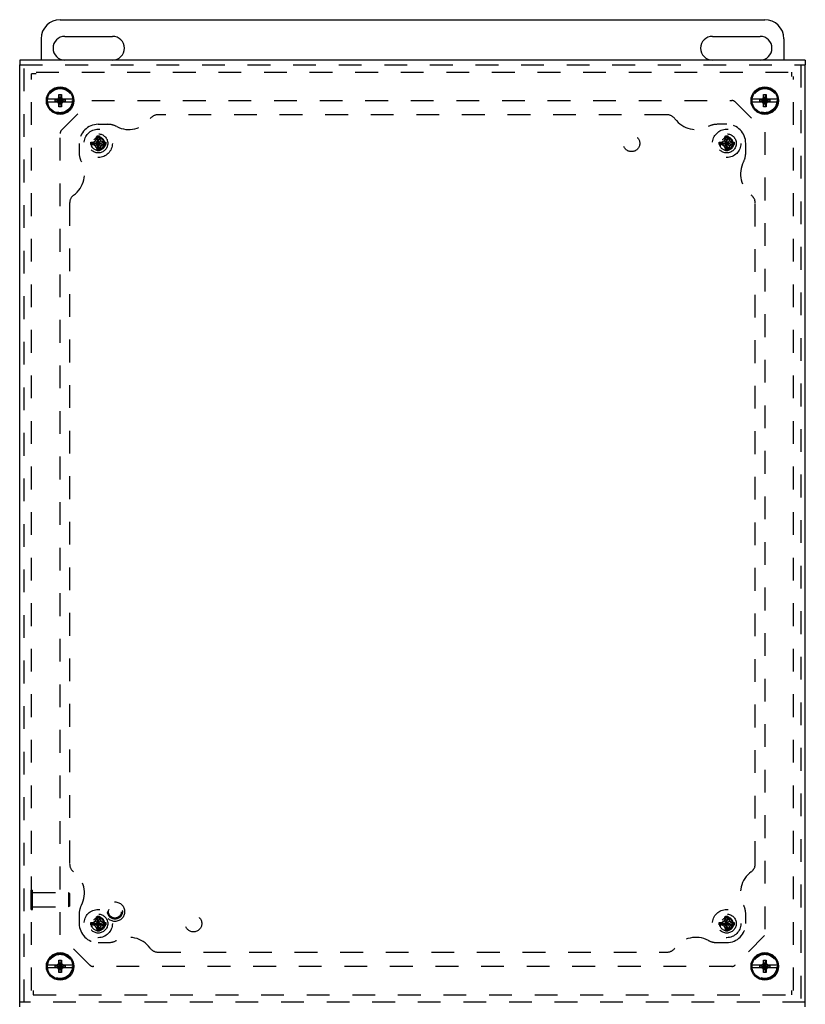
# Model space of a CAD drawing. Header units: inches. Extents: x 0 to 54.4, y 0 to 35.2.
# Tile 3 of 5: x 13.5 to 23.8, y 11.8 to 24.7. Entities that reach past the tile are written whole.
import ezdxf

# ---------------------------------------------------------------- set-up
doc = ezdxf.new("R2010")
doc.units = ezdxf.units.IN
doc.header["$LTSCALE"] = 2.992
doc.header["$MEASUREMENT"] = 0
doc.linetypes.add('HIDDEN', pattern=[0.2, 0.1, -0.1])
doc.layers.get('0').update_dxf_attribs({"linetype": 'CONTINUOUS'})
for name, color, linetype in [('DEFAULT_2', 8, 'HIDDEN'), ('DOOR_ASSEMBLY', 7, 'CONTINUOUS'), ('SUBPANEL', 7, 'CONTINUOUS')]:
    doc.layers.add(name, color=color, linetype=linetype)

msp = doc.modelspace()

# ---------------------------------------------------------------- linework, layer by layer
at = {"color": 7, "linetype": 'Continuous'}
for p, q in [((14.04, 24.696), (23.29, 24.696)), ((14.103, 24.477), (14.728, 24.477)), ((22.603, 24.477), (23.228, 24.477)), ((13.79, 24.446), (13.79, 24.164)), ((23.54, 24.446), (23.54, 24.164)), ((14.728, 24.164), (14.103, 24.164)), ((23.228, 24.164), (22.603, 24.164))]:
    msp.add_line(p, q, dxfattribs=at)
for centre, radius, start, end in [((14.04, 24.446), 0.25, 90, 180), ((23.29, 24.446), 0.25, 0, 90), ((14.103, 24.321), 0.156, 90, 270), ((14.728, 24.321), 0.156, 270, 90), ((22.603, 24.321), 0.156, 90, 270), ((23.228, 24.321), 0.156, 270, 90)]:
    msp.add_arc(centre, radius, start, end, dxfattribs=at)
at = {"layer": 'DEFAULT_2', "color": 8, "linetype": 'HIDDEN'}
for p, q in [((13.665, 11.943), (13.665, 23.986)), ((13.725, 23.986), (13.665, 23.986)), ((13.725, 24.008), (23.643, 24.008)), ((23.643, 23.948), (23.643, 24.008)), ((23.665, 11.943), (23.665, 23.948)), ((14.059, 23.245), (14.444, 23.631)), ((14.455, 23.633), (22.858, 23.633)), ((22.902, 23.615), (23.288, 23.229)), ((14.04, 12.672), (14.04, 23.201)), ((14.525, 22.971), (14.556, 23.17)), ((14.525, 23.169), (14.525, 23.17)), ((14.556, 22.971), (14.525, 23.17)), ((14.525, 23.139), (14.525, 23.169)), ((14.556, 23.17), (14.556, 23.169)), ((14.556, 23.169), (14.556, 23.139)), ((22.775, 22.971), (22.806, 23.17)), ((22.775, 23.169), (22.775, 23.17)), ((22.806, 22.971), (22.775, 23.17)), ((22.775, 23.139), (22.775, 23.169)), ((22.806, 23.17), (22.806, 23.169)), ((22.806, 23.169), (22.806, 23.139)), ((23.29, 23.219), (23.29, 12.672)), ((14.441, 23.086), (14.64, 23.055)), ((14.441, 23.055), (14.64, 23.086)), ((14.441, 23.086), (14.442, 23.086)), ((14.442, 23.055), (14.441, 23.055)), ((14.442, 23.086), (14.472, 23.086)), ((14.472, 23.055), (14.442, 23.055)), ((14.54, 23.071), (14.466, 23.071)), ((14.472, 23.086), (14.506, 23.106)), ((14.472, 23.086), (14.609, 23.055)), ((14.472, 23.055), (14.609, 23.086)), ((14.506, 23.036), (14.472, 23.055)), ((14.506, 23.106), (14.525, 23.139)), ((14.506, 23.036), (14.575, 23.106)), ((14.575, 23.036), (14.506, 23.106)), ((14.525, 23.002), (14.506, 23.036)), ((14.525, 23.002), (14.556, 23.139)), ((14.556, 23.002), (14.525, 23.139)), ((14.54, 22.977), (14.54, 23.071)), ((14.556, 23.139), (14.575, 23.106)), ((14.575, 23.036), (14.556, 23.002)), ((14.575, 23.106), (14.609, 23.086)), ((14.609, 23.055), (14.575, 23.036)), ((14.609, 23.086), (14.639, 23.086)), ((14.639, 23.055), (14.609, 23.055)), ((14.639, 23.086), (14.64, 23.086)), ((14.64, 23.055), (14.639, 23.055)), ((22.691, 23.055), (22.89, 23.086)), ((22.691, 23.086), (22.692, 23.086)), ((22.691, 23.086), (22.89, 23.055)), ((22.692, 23.055), (22.691, 23.055)), ((22.692, 23.086), (22.722, 23.086)), ((22.722, 23.055), (22.692, 23.055)), ((22.79, 23.071), (22.716, 23.071)), ((22.722, 23.086), (22.756, 23.106)), ((22.722, 23.055), (22.859, 23.086)), ((22.722, 23.086), (22.859, 23.055)), ((22.756, 23.036), (22.722, 23.055)), ((22.756, 23.106), (22.775, 23.139)), ((22.756, 23.036), (22.825, 23.106)), ((22.825, 23.036), (22.756, 23.106)), ((22.775, 23.002), (22.756, 23.036)), ((22.775, 23.002), (22.806, 23.139)), ((22.806, 23.002), (22.775, 23.139)), ((22.79, 22.977), (22.79, 23.071)), ((22.806, 23.139), (22.825, 23.106)), ((22.825, 23.036), (22.806, 23.002)), ((22.825, 23.106), (22.859, 23.086)), ((22.859, 23.055), (22.825, 23.036)), ((22.859, 23.086), (22.889, 23.086)), ((22.889, 23.055), (22.859, 23.055)), ((22.889, 23.086), (22.89, 23.086)), ((22.89, 23.055), (22.889, 23.055)), ((14.525, 22.972), (14.525, 23.002)), ((14.525, 22.971), (14.525, 22.972)), ((14.556, 23.002), (14.556, 22.972)), ((14.556, 22.972), (14.556, 22.971)), ((22.775, 22.972), (22.775, 23.002)), ((22.775, 22.971), (22.775, 22.972)), ((22.806, 23.002), (22.806, 22.972)), ((22.806, 22.972), (22.806, 22.971)), ((13.661, 13.005), (13.661, 13.261)), ((13.661, 13.261), (13.679, 13.261)), ((13.679, 13.005), (13.679, 13.261)), ((13.679, 13.227), (14.151, 13.227)), ((14.161, 13.217), (14.151, 13.227)), ((14.151, 13.227), (14.151, 13.039)), ((14.161, 13.217), (14.161, 13.049)), ((13.661, 13.005), (13.679, 13.005)), ((13.679, 13.039), (14.151, 13.039)), ((14.161, 13.049), (14.151, 13.039)), ((14.441, 12.836), (14.64, 12.805)), ((14.441, 12.836), (14.442, 12.836)), ((14.441, 12.805), (14.64, 12.836)), ((14.442, 12.836), (14.472, 12.836)), ((14.54, 12.821), (14.466, 12.821)), ((14.472, 12.836), (14.506, 12.856)), ((14.472, 12.836), (14.609, 12.805)), ((14.472, 12.805), (14.609, 12.836)), ((14.506, 12.856), (14.525, 12.889)), ((14.575, 12.786), (14.506, 12.856)), ((14.506, 12.786), (14.575, 12.856)), ((14.556, 12.721), (14.525, 12.92)), ((14.525, 12.919), (14.525, 12.92)), ((14.525, 12.721), (14.556, 12.92)), ((14.525, 12.889), (14.525, 12.919)), ((14.556, 12.752), (14.525, 12.889)), ((14.525, 12.752), (14.556, 12.889)), ((14.54, 12.727), (14.54, 12.821)), ((14.556, 12.92), (14.556, 12.919)), ((14.556, 12.919), (14.556, 12.889)), ((14.556, 12.889), (14.575, 12.856)), ((14.575, 12.856), (14.609, 12.836)), ((14.609, 12.836), (14.639, 12.836)), ((14.639, 12.836), (14.64, 12.836)), ((22.691, 12.805), (22.89, 12.836)), ((22.691, 12.836), (22.692, 12.836)), ((22.691, 12.836), (22.89, 12.805)), ((22.692, 12.836), (22.722, 12.836)), ((22.79, 12.821), (22.716, 12.821)), ((22.722, 12.836), (22.756, 12.856)), ((22.722, 12.805), (22.859, 12.836)), ((22.722, 12.836), (22.859, 12.805)), ((22.756, 12.856), (22.775, 12.889)), ((22.756, 12.856), (22.825, 12.786)), ((22.756, 12.786), (22.825, 12.856)), ((22.806, 12.721), (22.775, 12.92)), ((22.775, 12.919), (22.775, 12.92)), ((22.775, 12.721), (22.806, 12.92)), ((22.775, 12.889), (22.775, 12.919)), ((22.806, 12.752), (22.775, 12.889)), ((22.775, 12.752), (22.806, 12.889)), ((22.79, 12.727), (22.79, 12.821)), ((22.806, 12.92), (22.806, 12.919)), ((22.806, 12.919), (22.806, 12.889)), ((22.806, 12.889), (22.825, 12.856)), ((22.825, 12.856), (22.859, 12.836)), ((22.859, 12.836), (22.889, 12.836)), ((22.889, 12.836), (22.89, 12.836)), ((14.442, 12.805), (14.441, 12.805)), ((14.472, 12.805), (14.442, 12.805)), ((14.506, 12.786), (14.472, 12.805)), ((14.525, 12.752), (14.506, 12.786)), ((14.525, 12.722), (14.525, 12.752)), ((14.525, 12.721), (14.525, 12.722)), ((14.575, 12.786), (14.556, 12.752)), ((14.556, 12.752), (14.556, 12.722)), ((14.556, 12.722), (14.556, 12.721)), ((14.609, 12.805), (14.575, 12.786)), ((14.639, 12.805), (14.609, 12.805)), ((14.64, 12.805), (14.639, 12.805)), ((22.692, 12.805), (22.691, 12.805)), ((22.722, 12.805), (22.692, 12.805)), ((22.756, 12.786), (22.722, 12.805)), ((22.775, 12.752), (22.756, 12.786)), ((22.775, 12.722), (22.775, 12.752)), ((22.775, 12.721), (22.775, 12.722)), ((22.825, 12.786), (22.806, 12.752)), ((22.806, 12.752), (22.806, 12.722)), ((22.806, 12.722), (22.806, 12.721)), ((22.859, 12.805), (22.825, 12.786)), ((22.889, 12.805), (22.859, 12.805)), ((22.89, 12.805), (22.889, 12.805)), ((14.428, 12.276), (14.043, 12.662)), ((23.288, 12.662), (22.902, 12.276)), ((22.858, 12.258), (14.473, 12.258)), ((13.687, 11.943), (13.687, 11.883)), ((23.643, 11.883), (23.643, 11.943)), ((13.687, 11.883), (23.643, 11.883))]:
    msp.add_line(p, q, dxfattribs=at)
for points in [[(14.525, 23.17), (14.53, 23.17), (14.535, 23.17), (14.54, 23.17), (14.546, 23.17), (14.551, 23.17), (14.556, 23.17)], [(22.775, 23.17), (22.78, 23.17), (22.785, 23.17), (22.79, 23.17), (22.796, 23.17), (22.801, 23.17), (22.806, 23.17)], [(14.441, 23.071), (14.441, 23.073), (14.441, 23.076), (14.441, 23.078), (14.441, 23.081), (14.441, 23.084), (14.441, 23.086)], [(14.441, 23.055), (14.441, 23.058), (14.441, 23.06), (14.441, 23.063), (14.441, 23.065), (14.441, 23.068), (14.441, 23.071)], [(14.456, 23.067), (14.455, 23.064), (14.454, 23.059), (14.453, 23.055), (14.453, 23.05), (14.453, 23.045), (14.454, 23.039), (14.455, 23.034), (14.456, 23.029)], [(14.456, 23.067), (14.458, 23.068), (14.461, 23.069), (14.464, 23.07), (14.466, 23.071)], [(14.64, 23.086), (14.64, 23.084), (14.64, 23.081), (14.64, 23.078), (14.64, 23.076), (14.64, 23.073), (14.64, 23.071)], [(14.64, 23.071), (14.64, 23.068), (14.64, 23.065), (14.64, 23.063), (14.64, 23.06), (14.64, 23.058), (14.64, 23.055)], [(22.691, 23.071), (22.691, 23.073), (22.691, 23.076), (22.691, 23.078), (22.691, 23.081), (22.691, 23.084), (22.691, 23.086)], [(22.691, 23.055), (22.691, 23.058), (22.691, 23.06), (22.691, 23.063), (22.691, 23.065), (22.691, 23.068), (22.691, 23.071)], [(22.706, 23.067), (22.705, 23.064), (22.704, 23.059), (22.703, 23.055), (22.703, 23.05), (22.703, 23.045), (22.704, 23.039), (22.705, 23.034), (22.706, 23.029)], [(22.706, 23.067), (22.708, 23.068), (22.711, 23.069), (22.714, 23.07), (22.716, 23.071)], [(22.89, 23.086), (22.89, 23.084), (22.89, 23.081), (22.89, 23.078), (22.89, 23.076), (22.89, 23.073), (22.89, 23.071)], [(22.89, 23.071), (22.89, 23.068), (22.89, 23.065), (22.89, 23.063), (22.89, 23.06), (22.89, 23.058), (22.89, 23.055)], [(14.556, 22.971), (14.551, 22.971), (14.546, 22.971), (14.54, 22.971), (14.535, 22.971), (14.53, 22.971), (14.525, 22.971)], [(22.806, 22.971), (22.801, 22.971), (22.796, 22.971), (22.79, 22.971), (22.785, 22.971), (22.78, 22.971), (22.775, 22.971)], [(14.441, 12.821), (14.441, 12.823), (14.441, 12.826), (14.441, 12.828), (14.441, 12.831), (14.441, 12.834), (14.441, 12.836)], [(14.441, 12.805), (14.441, 12.808), (14.441, 12.81), (14.441, 12.813), (14.441, 12.815), (14.441, 12.818), (14.441, 12.821)], [(14.456, 12.817), (14.455, 12.814), (14.454, 12.809), (14.453, 12.805), (14.453, 12.8), (14.453, 12.795), (14.454, 12.789), (14.455, 12.784), (14.456, 12.779)], [(14.456, 12.817), (14.458, 12.818), (14.461, 12.819), (14.464, 12.82), (14.466, 12.821)], [(14.525, 12.92), (14.53, 12.92), (14.535, 12.92), (14.54, 12.92), (14.546, 12.92), (14.551, 12.92), (14.556, 12.92)], [(14.64, 12.836), (14.64, 12.834), (14.64, 12.831), (14.64, 12.828), (14.64, 12.826), (14.64, 12.823), (14.64, 12.821)], [(14.64, 12.821), (14.64, 12.818), (14.64, 12.815), (14.64, 12.813), (14.64, 12.81), (14.64, 12.808), (14.64, 12.805)], [(22.691, 12.821), (22.691, 12.823), (22.691, 12.826), (22.691, 12.828), (22.691, 12.831), (22.691, 12.834), (22.691, 12.836)], [(22.691, 12.805), (22.691, 12.808), (22.691, 12.81), (22.691, 12.813), (22.691, 12.815), (22.691, 12.818), (22.691, 12.821)], [(22.706, 12.817), (22.705, 12.814), (22.704, 12.809), (22.703, 12.805), (22.703, 12.8), (22.703, 12.795), (22.704, 12.789), (22.705, 12.784), (22.706, 12.779)], [(22.706, 12.817), (22.708, 12.818), (22.711, 12.819), (22.714, 12.82), (22.716, 12.821)], [(22.775, 12.92), (22.78, 12.92), (22.785, 12.92), (22.79, 12.92), (22.796, 12.92), (22.801, 12.92), (22.806, 12.92)], [(22.89, 12.836), (22.89, 12.834), (22.89, 12.831), (22.89, 12.828), (22.89, 12.826), (22.89, 12.823), (22.89, 12.821)], [(22.89, 12.821), (22.89, 12.818), (22.89, 12.815), (22.89, 12.813), (22.89, 12.81), (22.89, 12.808), (22.89, 12.805)], [(14.556, 12.721), (14.551, 12.721), (14.546, 12.721), (14.54, 12.721), (14.535, 12.721), (14.53, 12.721), (14.525, 12.721)], [(22.806, 12.721), (22.801, 12.721), (22.796, 12.721), (22.79, 12.721), (22.785, 12.721), (22.78, 12.721), (22.775, 12.721)]]:
    msp.add_lwpolyline(points, dxfattribs=at)
for centre, radius in [((14.04, 23.633), 0.159), ((23.29, 23.633), 0.159), ((14.54, 23.071), 0.186), ((14.54, 23.071), 0.094), ((22.79, 23.071), 0.186), ((22.79, 23.071), 0.094), ((14.54, 12.821), 0.186), ((22.79, 12.821), 0.186), ((14.54, 12.821), 0.094), ((22.79, 12.821), 0.094), ((14.04, 12.258), 0.159), ((23.29, 12.258), 0.159)]:
    msp.add_circle(centre, radius, dxfattribs=at)
for centre, radius, start, end in [((22.858, 23.571), 0.0625, 45, 90), ((14.103, 23.201), 0.0625, 135, 180), ((14.54, 23.071), 0.085, 270, 182.1618), ((22.79, 23.071), 0.085, 270, 182.1618), ((14.54, 23.071), 0.074, 270, 180), ((22.79, 23.071), 0.074, 270, 180), ((14.54, 12.821), 0.085, 270, 182.1618), ((14.54, 12.821), 0.074, 270, 180), ((22.79, 12.821), 0.085, 270, 182.1618), ((22.79, 12.821), 0.074, 270, 180), ((14.473, 12.321), 0.0625, 225, 270), ((22.858, 12.321), 0.0625, 270, 315)]:
    msp.add_arc(centre, radius, start, end, dxfattribs=at)
at = {"layer": 'DOOR_ASSEMBLY', "color": 7, "linetype": 'Continuous'}
for p, q in [((13.509, 24.164), (13.509, 24.104)), ((23.822, 24.164), (23.822, 24.104)), ((14.013, 23.661), (14.024, 23.68)), ((14.024, 23.553), (14.057, 23.713)), ((14.024, 23.68), (14.024, 23.713)), ((14.057, 23.553), (14.024, 23.713)), ((14.024, 23.713), (14.057, 23.713)), ((14.024, 23.586), (14.057, 23.68)), ((14.057, 23.586), (14.024, 23.68)), ((14.057, 23.713), (14.057, 23.68)), ((14.057, 23.68), (14.068, 23.661)), ((23.263, 23.661), (23.274, 23.68)), ((23.274, 23.553), (23.307, 23.713)), ((23.274, 23.68), (23.274, 23.713)), ((23.307, 23.553), (23.274, 23.713)), ((23.274, 23.713), (23.307, 23.713)), ((23.274, 23.586), (23.307, 23.68)), ((23.307, 23.586), (23.274, 23.68)), ((23.307, 23.713), (23.307, 23.68)), ((23.307, 23.68), (23.318, 23.661)), ((14.008, 23.65), (13.874, 23.65)), ((13.874, 23.617), (14.008, 23.617)), ((13.976, 23.62), (13.976, 23.647)), ((13.976, 23.647), (14.105, 23.62)), ((13.976, 23.647), (14.002, 23.647)), ((13.976, 23.62), (14.105, 23.647)), ((14.002, 23.62), (13.976, 23.62)), ((13.993, 23.65), (14.013, 23.661)), ((14.013, 23.606), (13.993, 23.617)), ((14.002, 23.647), (14.008, 23.65)), ((14.002, 23.62), (14.078, 23.647)), ((14.002, 23.647), (14.078, 23.62)), ((14.008, 23.617), (14.002, 23.62)), ((14.013, 23.606), (14.068, 23.661)), ((14.068, 23.606), (14.013, 23.661)), ((14.024, 23.586), (14.013, 23.606)), ((14.024, 23.553), (14.024, 23.586)), ((14.057, 23.553), (14.024, 23.553)), ((14.068, 23.606), (14.057, 23.586)), ((14.057, 23.586), (14.057, 23.553)), ((14.068, 23.661), (14.087, 23.65)), ((14.087, 23.617), (14.068, 23.606)), ((14.073, 23.65), (14.078, 23.647)), ((14.207, 23.65), (14.073, 23.65)), ((14.078, 23.62), (14.073, 23.617)), ((14.073, 23.617), (14.207, 23.617)), ((14.078, 23.647), (14.105, 23.647)), ((14.105, 23.62), (14.078, 23.62)), ((14.105, 23.647), (14.105, 23.62)), ((23.258, 23.65), (23.124, 23.65)), ((23.124, 23.617), (23.258, 23.617)), ((23.226, 23.62), (23.226, 23.647)), ((23.226, 23.62), (23.355, 23.647)), ((23.226, 23.647), (23.252, 23.647)), ((23.226, 23.647), (23.355, 23.62)), ((23.252, 23.62), (23.226, 23.62)), ((23.243, 23.65), (23.263, 23.661)), ((23.263, 23.606), (23.243, 23.617)), ((23.252, 23.647), (23.258, 23.65)), ((23.252, 23.62), (23.328, 23.647)), ((23.252, 23.647), (23.328, 23.62)), ((23.258, 23.617), (23.252, 23.62)), ((23.263, 23.606), (23.318, 23.661)), ((23.318, 23.606), (23.263, 23.661)), ((23.274, 23.586), (23.263, 23.606)), ((23.274, 23.553), (23.274, 23.586)), ((23.307, 23.553), (23.274, 23.553)), ((23.318, 23.606), (23.307, 23.586)), ((23.307, 23.586), (23.307, 23.553)), ((23.318, 23.661), (23.337, 23.65)), ((23.337, 23.617), (23.318, 23.606)), ((23.457, 23.65), (23.323, 23.65)), ((23.323, 23.65), (23.328, 23.647)), ((23.328, 23.62), (23.323, 23.617)), ((23.323, 23.617), (23.457, 23.617)), ((23.328, 23.647), (23.355, 23.647)), ((23.355, 23.62), (23.328, 23.62)), ((23.355, 23.647), (23.355, 23.62)), ((14.013, 12.286), (14.024, 12.305)), ((14.024, 12.338), (14.057, 12.338)), ((14.057, 12.178), (14.024, 12.338)), ((14.024, 12.305), (14.024, 12.338)), ((14.024, 12.178), (14.057, 12.338)), ((14.057, 12.211), (14.024, 12.305)), ((14.024, 12.211), (14.057, 12.305)), ((14.057, 12.338), (14.057, 12.305)), ((14.057, 12.305), (14.068, 12.286)), ((23.263, 12.286), (23.274, 12.305)), ((23.274, 12.338), (23.307, 12.338)), ((23.307, 12.178), (23.274, 12.338)), ((23.274, 12.305), (23.274, 12.338)), ((23.274, 12.178), (23.307, 12.338)), ((23.307, 12.211), (23.274, 12.305)), ((23.274, 12.211), (23.307, 12.305)), ((23.307, 12.338), (23.307, 12.305)), ((23.307, 12.305), (23.318, 12.286)), ((14.008, 12.275), (13.874, 12.275)), ((13.874, 12.242), (14.008, 12.242)), ((13.976, 12.272), (14.105, 12.245)), ((13.976, 12.272), (14.002, 12.272)), ((13.976, 12.245), (13.976, 12.272)), ((13.976, 12.245), (14.105, 12.272)), ((14.002, 12.245), (13.976, 12.245)), ((13.993, 12.275), (14.013, 12.286)), ((14.013, 12.231), (13.993, 12.242)), ((14.002, 12.272), (14.008, 12.275)), ((14.002, 12.272), (14.078, 12.245)), ((14.002, 12.245), (14.078, 12.272)), ((14.008, 12.242), (14.002, 12.245)), ((14.068, 12.231), (14.013, 12.286)), ((14.013, 12.231), (14.068, 12.286)), ((14.024, 12.211), (14.013, 12.231)), ((14.024, 12.178), (14.024, 12.211)), ((14.057, 12.178), (14.024, 12.178)), ((14.068, 12.231), (14.057, 12.211)), ((14.057, 12.211), (14.057, 12.178)), ((14.068, 12.286), (14.087, 12.275)), ((14.087, 12.242), (14.068, 12.231)), ((14.073, 12.275), (14.078, 12.272)), ((14.207, 12.275), (14.073, 12.275)), ((14.078, 12.245), (14.073, 12.242)), ((14.073, 12.242), (14.207, 12.242)), ((14.078, 12.272), (14.105, 12.272)), ((14.105, 12.245), (14.078, 12.245)), ((14.105, 12.272), (14.105, 12.245)), ((23.258, 12.275), (23.124, 12.275)), ((23.124, 12.242), (23.258, 12.242)), ((23.226, 12.245), (23.355, 12.272)), ((23.226, 12.272), (23.252, 12.272)), ((23.226, 12.272), (23.355, 12.245)), ((23.226, 12.245), (23.226, 12.272)), ((23.252, 12.245), (23.226, 12.245)), ((23.243, 12.275), (23.263, 12.286)), ((23.263, 12.231), (23.243, 12.242)), ((23.252, 12.272), (23.258, 12.275)), ((23.252, 12.272), (23.328, 12.245)), ((23.252, 12.245), (23.328, 12.272)), ((23.258, 12.242), (23.252, 12.245)), ((23.263, 12.286), (23.318, 12.231)), ((23.263, 12.231), (23.318, 12.286)), ((23.274, 12.211), (23.263, 12.231)), ((23.274, 12.178), (23.274, 12.211)), ((23.307, 12.178), (23.274, 12.178)), ((23.318, 12.231), (23.307, 12.211)), ((23.307, 12.211), (23.307, 12.178)), ((23.318, 12.286), (23.337, 12.275)), ((23.337, 12.242), (23.318, 12.231)), ((23.457, 12.275), (23.323, 12.275)), ((23.323, 12.275), (23.328, 12.272)), ((23.328, 12.245), (23.323, 12.242)), ((23.323, 12.242), (23.457, 12.242)), ((23.328, 12.272), (23.355, 12.272)), ((23.355, 12.245), (23.328, 12.245)), ((23.355, 12.272), (23.355, 12.245)), ((13.509, 11.727), (13.509, 11.787)), ((23.822, 11.727), (23.822, 11.787))]:
    msp.add_line(p, q, dxfattribs=at)
at = {"layer": 'DOOR_ASSEMBLY', "color": 3, "linetype": 'Continuous'}
for p, q in [((23.822, 24.164), (13.509, 24.164)), ((13.509, 11.787), (13.509, 24.104)), ((23.822, 11.787), (23.822, 24.104))]:
    msp.add_line(p, q, dxfattribs=at)
at = {"layer": 'DOOR_ASSEMBLY', "color": 8, "linetype": 'HIDDEN'}
for p, q in [((13.509, 24.104), (23.822, 24.104)), ((13.569, 11.787), (13.569, 24.104)), ((23.762, 24.104), (23.762, 11.787)), ((23.822, 11.787), (13.509, 11.787))]:
    msp.add_line(p, q, dxfattribs=at)
at = {"layer": 'DOOR_ASSEMBLY', "color": 7, "linetype": 'Continuous'}
for centre, radius in [((14.04, 23.633), 0.181), ((23.29, 23.633), 0.181), ((14.04, 23.633), 0.167), ((23.29, 23.633), 0.167), ((14.04, 12.258), 0.181), ((14.04, 12.258), 0.167), ((23.29, 12.258), 0.181), ((23.29, 12.258), 0.167)]:
    msp.add_circle(centre, radius, dxfattribs=at)
at = {"layer": 'DOOR_ASSEMBLY', "color": 8, "linetype": 'HIDDEN'}
for radius in [0.128, 0.0981, 0.094, 0.084]:
    msp.add_circle((14.759, 12.977), radius, dxfattribs=at)
at = {"layer": 'SUBPANEL', "color": 8, "linetype": 'HIDDEN'}
for p, q in [((22.008, 23.446), (15.323, 23.446)), ((14.54, 23.321), (14.665, 23.321)), ((22.79, 23.321), (22.665, 23.321)), ((14.29, 23.071), (14.29, 22.946)), ((23.04, 22.946), (23.04, 23.071)), ((14.165, 22.288), (14.165, 13.603)), ((23.165, 13.603), (23.165, 22.288)), ((14.29, 12.946), (14.29, 12.821)), ((23.04, 12.821), (23.04, 12.946)), ((14.54, 12.571), (14.665, 12.571)), ((22.665, 12.571), (22.79, 12.571)), ((15.323, 12.446), (22.008, 12.446))]:
    msp.add_line(p, q, dxfattribs=at)
for centre, radius in [((14.54, 23.071), 0.125), ((21.54, 23.071), 0.109), ((22.79, 23.071), 0.125), ((14.54, 12.821), 0.125), ((22.79, 12.821), 0.125), ((15.79, 12.821), 0.109)]:
    msp.add_circle(centre, radius, dxfattribs=at)
for centre, radius, start, end in [((15.323, 23.321), 0.125, 90, 144.1013), ((22.008, 23.321), 0.125, 35.8987, 90), ((14.54, 23.071), 0.25, 90, 180), ((14.665, 23.071), 0.25, 62.1089, 90), ((14.943, 23.596), 0.344, 242.1089, 324.1013), ((22.388, 23.596), 0.344, 215.8987, 297.8911), ((22.665, 23.071), 0.25, 90, 117.8911), ((22.79, 23.071), 0.25, 0, 90), ((14.54, 22.946), 0.25, 180, 207.8911), ((22.79, 22.946), 0.25, 332.1089, 360), ((14.015, 22.668), 0.344, 305.8987, 27.8911), ((23.315, 22.668), 0.344, 152.1089, 234.1013), ((14.29, 22.288), 0.125, 125.8987, 180), ((23.04, 22.288), 0.125, 0, 54.1013), ((14.29, 13.603), 0.125, 180, 234.1013), ((23.04, 13.603), 0.125, 305.8987, 360), ((14.015, 13.224), 0.344, 332.1089, 54.1013), ((23.315, 13.224), 0.344, 125.8987, 207.8911), ((14.54, 12.946), 0.25, 152.1089, 180), ((22.79, 12.946), 0.25, 0, 27.8911), ((14.54, 12.821), 0.25, 180, 270), ((22.79, 12.821), 0.25, 270, 360), ((14.665, 12.821), 0.25, 270, 297.8911), ((14.943, 12.296), 0.344, 35.8987, 117.8911), ((22.388, 12.296), 0.344, 62.1089, 144.1013), ((22.665, 12.821), 0.25, 242.1089, 270), ((15.323, 12.571), 0.125, 215.8987, 270), ((22.008, 12.571), 0.125, 270, 324.1013)]:
    msp.add_arc(centre, radius, start, end, dxfattribs=at)

doc.saveas('drawing.dxf')
